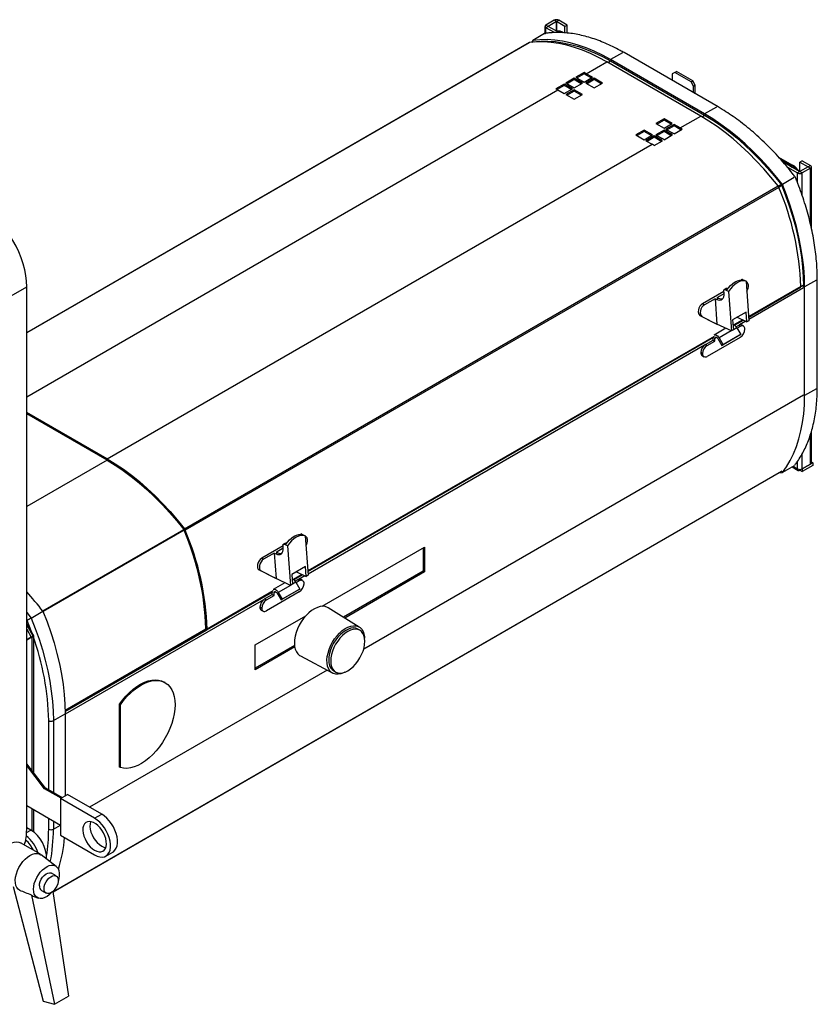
# Model space of a CAD drawing. Header units: millimetres. Extents: x 23 to 1798, y -1246 to 688.
# Tile 9 of 15: x 1166 to 1646, y -931 to -338. Entities that reach past the tile are written whole.
import ezdxf

# ---------------------------------------------------------------- set-up
doc = ezdxf.new("R2010")
doc.units = ezdxf.units.MM

msp = doc.modelspace()

# ---------------------------------------------------------------- linework, layer by layer
at = {"color": 7, "linetype": 'Continuous', "lineweight": 25}
for p, q in [((1481.98, -342.46), (1481.98, -346.76)), ((1487.51, -338.79), (1482.56, -341.65)), ((1483.98, -342.46), (1482.56, -341.65)), ((1483.98, -342.47), (1482.56, -343.28)), ((1487.65, -346.22), (1482.56, -343.28)), ((1482.56, -346.64), (1482.56, -343.28)), ((1488.93, -339.61), (1483.98, -342.46)), ((1483.98, -342.46), (1483.98, -342.47)), ((1490.46, -346.21), (1483.98, -342.47)), ((1488.93, -339.61), (1487.51, -338.79)), ((1488.93, -339.61), (1490.34, -338.79)), ((1493.88, -342.46), (1488.93, -339.61)), ((1488.93, -339.61), (1488.93, -345.32)), ((1488.93, -345.32), (1488.93, -339.61)), ((1495.29, -341.65), (1490.34, -338.79)), ((1495.29, -341.65), (1493.88, -342.46)), ((1493.88, -346.36), (1493.88, -342.46)), ((1495.29, -346.47), (1495.29, -341.65)), ((1481.79, -346.84), (1474.72, -350.92)), ((1472.73, -352.2), (1170.23, -526.83)), ((1472.45, -352.3), (1170.23, -526.76)), ((1474.72, -350.92), (1473.85, -352.07)), ((1475.37, -351.79), (1475.11, -351.94)), ((1475.14, -351.92), (1475.23, -351.81)), ((1475.52, -351.77), (1475.24, -351.93)), ((1528.52, -358.38), (1521.45, -362.46)), ((1586.09, -390.94), (1529.52, -358.28)), ((1506.78, -370.93), (1519.15, -363.79)), ((1575.72, -396.45), (1519.15, -363.79)), ((1519.86, -364.2), (1521.45, -363.28)), ((1578.02, -395.12), (1521.45, -362.46)), ((1521.45, -363.28), (1578.02, -395.94)), ((1505.54, -370.23), (1500.59, -373.08)), ((1505.55, -371.05), (1501.31, -373.49)), ((1505.55, -371.05), (1505.54, -370.23)), ((1505.54, -375.94), (1510.49, -373.08)), ((1510.49, -373.08), (1506.78, -370.93)), ((1506.78, -370.93), (1506.78, -371.75)), ((1509.79, -373.49), (1506.78, -371.75)), ((1560, -370.21), (1558.58, -371.03)), ((1558.58, -371.03), (1558.58, -375.06)), ((1560, -370.21), (1561.06, -369.6)), ((1569.9, -375.92), (1560, -370.21)), ((1570.96, -375.31), (1561.06, -369.6)), ((1493.52, -377.17), (1488.57, -380.02)), ((1493.52, -377.99), (1489.29, -380.43)), ((1493.52, -377.99), (1493.52, -377.17)), ((1499.53, -373.7), (1494.58, -376.55)), ((1494.76, -377.87), (1495.82, -377.26)), ((1498.47, -380.02), (1494.76, -377.87)), ((1494.76, -377.87), (1494.76, -378.69)), ((1497.76, -380.43), (1494.76, -378.69)), ((1499.54, -374.52), (1495.3, -376.96)), ((1495.82, -377.26), (1499.53, -379.41)), ((1499.54, -374.52), (1499.53, -373.7)), ((1499.53, -379.41), (1504.48, -376.55)), ((1500.77, -374.4), (1501.83, -373.79)), ((1504.48, -376.55), (1500.77, -374.4)), ((1500.77, -374.4), (1500.77, -375.22)), ((1503.78, -376.96), (1500.77, -375.22)), ((1501.83, -373.79), (1505.54, -375.94)), ((1511.55, -373.69), (1506.6, -376.55)), ((1506.6, -376.55), (1511.55, -379.41)), ((1511.55, -374.51), (1507.31, -376.96)), ((1516.5, -376.55), (1511.55, -373.69)), ((1511.55, -374.51), (1511.55, -373.69)), ((1515.8, -376.96), (1511.55, -374.51)), ((1511.55, -379.41), (1516.5, -376.55)), ((1569.9, -375.92), (1570.96, -375.31)), ((1571.31, -378.37), (1569.9, -375.92)), ((1572.37, -377.76), (1570.96, -375.31)), ((1571.31, -378.37), (1572.37, -377.76)), ((1571.31, -382.41), (1571.31, -378.37)), ((1572.37, -383.02), (1572.37, -377.76)), ((1170.23, -565.22), (1489.81, -380.73)), ((1489.81, -380.73), (1493.52, -382.87)), ((1493.52, -382.87), (1498.47, -380.02)), ((1499.53, -380.63), (1494.58, -383.49)), ((1494.58, -383.49), (1499.53, -386.34)), ((1499.53, -381.45), (1495.29, -383.9)), ((1504.48, -383.49), (1499.53, -380.63)), ((1499.53, -381.45), (1499.53, -380.63)), ((1503.78, -383.9), (1499.53, -381.45)), ((1499.53, -386.34), (1504.48, -383.49)), ((1563.35, -403.59), (1575.72, -396.45)), ((1576.43, -396.86), (1578.02, -395.94)), ((1585.09, -391.04), (1578.02, -395.12)), ((1553.63, -397.98), (1548.68, -400.84)), ((1548.68, -400.84), (1553.63, -403.69)), ((1553.63, -398.79), (1549.38, -401.24)), ((1558.58, -400.84), (1553.63, -397.98)), ((1553.63, -398.79), (1553.63, -397.98)), ((1557.87, -401.24), (1553.63, -398.79)), ((1553.63, -403.69), (1558.58, -400.84)), ((1559.64, -401.45), (1554.69, -404.31)), ((1559.64, -402.26), (1555.39, -404.71)), ((1563.35, -403.59), (1559.64, -401.45)), ((1559.64, -402.26), (1559.64, -401.45)), ((1563.35, -404.41), (1559.64, -402.26)), ((1541.61, -404.92), (1536.66, -407.78)), ((1536.66, -407.78), (1541.61, -410.63)), ((1541.61, -405.73), (1537.36, -408.18)), ((1546.56, -407.78), (1541.61, -404.92)), ((1541.61, -405.73), (1541.61, -404.92)), ((1545.85, -408.18), (1541.61, -405.73)), ((1541.61, -410.63), (1546.56, -407.78)), ((1547.62, -408.39), (1542.67, -411.24)), ((1551.33, -410.53), (1547.62, -408.39)), ((1547.62, -409.2), (1547.62, -408.39)), ((1553.63, -404.92), (1548.68, -407.78)), ((1548.68, -407.78), (1552.39, -409.92)), ((1553.63, -405.73), (1549.38, -408.18)), ((1557.34, -407.06), (1553.63, -404.92)), ((1553.63, -405.73), (1553.63, -404.92)), ((1557.34, -407.88), (1553.63, -405.73)), ((1553.63, -410.65), (1558.58, -407.79)), ((1554.69, -404.31), (1558.4, -406.45)), ((1557.34, -407.06), (1558.4, -406.45)), ((1557.34, -407.88), (1557.34, -407.06)), ((1559.64, -407.18), (1564.59, -404.32)), ((1563.35, -404.41), (1563.35, -403.59)), ((1218.63, -602.59), (1546.38, -413.39)), ((1542.67, -411.24), (1546.38, -413.39)), ((1547.62, -409.2), (1543.37, -411.65)), ((1551.33, -411.35), (1547.62, -409.2)), ((1547.62, -414.12), (1552.57, -411.26)), ((1551.33, -410.53), (1552.39, -409.92)), ((1551.33, -411.35), (1551.33, -410.53)), ((1622.48, -421.04), (1630.84, -425.86)), ((1623.41, -422.06), (1630.42, -426.11)), ((1629.71, -426.51), (1624.85, -423.71)), ((1624.99, -423.87), (1635.3, -429.82)), ((1630.42, -426.11), (1630.84, -425.86)), ((1636.71, -423.29), (1635.3, -424.11)), ((1635.3, -429.82), (1635.3, -424.11)), ((1635.3, -424.11), (1640.25, -426.96)), ((1636.71, -423.29), (1641.66, -426.15)), ((1640.25, -426.96), (1641.66, -426.15)), ((1627.76, -427.1), (1633.88, -430.64)), ((1629.64, -426.55), (1629.71, -426.51)), ((1629.71, -426.51), (1630.71, -427.17)), ((1635.3, -429.82), (1633.88, -430.64)), ((1633.88, -436.4), (1633.88, -430.64)), ((1640.25, -426.96), (1635.3, -429.82)), ((1635.3, -429.82), (1636.71, -430.64)), ((1641.66, -427.78), (1636.71, -430.64)), ((1636.71, -444.17), (1636.71, -430.64)), ((1640.25, -426.96), (1641.66, -427.78)), ((1640.25, -426.96), (1640.25, -426.96)), ((1641.66, -461.27), (1641.66, -427.78)), ((1642.25, -463.75), (1642.25, -426.96)), ((1622.17, -438.49), (1623.96, -437.46)), ((1631.83, -433.46), (1624.76, -437.54)), ((1265.06, -644.6), (1622.15, -438.46)), ((1622.65, -439.34), (1265.57, -645.48)), ((1624.42, -438.27), (1622.64, -439.3)), ((1600.39, -494.73), (1599.99, -494.96)), ((1600.83, -494.74), (1600.46, -494.96)), ((1600.83, -494.74), (1601.75, -495.18)), ((1601.75, -495.18), (1602.94, -495.75)), ((1602.94, -495.75), (1604.69, -519.53)), ((1603.23, -496.24), (1602.97, -496.11)), ((1645.2, -495.14), (1638.13, -499.22)), ((1645.78, -559.65), (1645.78, -494.33)), ((1127.81, -523.55), (1170.23, -499.05)), ((1170.23, -825.67), (1170.23, -499.05)), ((1589.62, -501.91), (1576.74, -509.35)), ((1585.5, -505.55), (1589.71, -503.12)), ((1589.71, -503.08), (1589.58, -501.38)), ((1590.99, -500.16), (1589.79, -500.85)), ((1591.43, -500.17), (1590.23, -500.87)), ((1591.14, -501.3), (1590.23, -500.87)), ((1592.34, -501.87), (1591.14, -501.3)), ((1591.79, -500.35), (1591.43, -500.17)), ((1592.34, -501.87), (1594.08, -525.65)), ((1603.38, -501.68), (1603.64, -501.2)), ((1635.82, -498.89), (1604.5, -516.97)), ((1604.52, -517.31), (1635.61, -499.37)), ((1637.56, -499.8), (1604.63, -518.8)), ((1635.75, -499.21), (1637.42, -498.25)), ((1637.42, -498.08), (1635.81, -499.01)), ((1637.42, -498.82), (1637.42, -499.22)), ((1638.13, -564.55), (1638.13, -499.22)), ((1584.3, -506.25), (1577.93, -509.92)), ((1584.3, -506.25), (1585.42, -521.53)), ((1584.3, -506.25), (1585.21, -506.68)), ((1586.41, -505.99), (1585.21, -506.68)), ((1585.5, -505.55), (1586.41, -505.99)), ((1577.93, -509.92), (1576.74, -509.35)), ((1603.05, -514.28), (1594.85, -519.01)), ((1603.48, -520.22), (1603.05, -514.28)), ((1576.42, -516.91), (1575.22, -516.34)), ((1575.22, -516.34), (1584.22, -520.97)), ((1576.42, -516.91), (1585.42, -521.53)), ((1585.42, -521.53), (1584.22, -520.97)), ((1594.85, -519.01), (1595.28, -524.96)), ((1600.95, -519.02), (1595.66, -522.07)), ((1595.97, -522.25), (1601.29, -519.18)), ((1597.6, -517.43), (1603.48, -520.22)), ((1602.77, -519.88), (1598.95, -522.08)), ((1604.69, -519.53), (1603.48, -520.22)), ((1590.77, -524.08), (1583.73, -528.14)), ((1594.08, -525.65), (1585.42, -521.53)), ((1594.06, -525.64), (1586.73, -529.87)), ((1595.28, -524.96), (1594.08, -525.65)), ((1597.34, -523.75), (1595.28, -524.94)), ((1598.32, -522.37), (1596.95, -523.16)), ((1597.34, -523.75), (1599.72, -527.87)), ((1599.38, -522.98), (1597.52, -524.05)), ((1599.38, -522.98), (1598.32, -522.37)), ((1601.38, -522.78), (1600.32, -522.17)), ((1602.2, -524.61), (1602.2, -524.62)), ((1583.67, -528.99), (1339.33, -670.04)), ((1339.36, -670.39), (1583.46, -529.47)), ((1578.51, -533.8), (1583.11, -531.15)), ((1599.38, -529.51), (1579.57, -540.95)), ((1579.57, -534.42), (1584.17, -531.76)), ((1583.11, -531.15), (1583.11, -529.67)), ((1583.11, -531.15), (1584.17, -531.76)), ((1585.23, -529.51), (1584.17, -530.13)), ((1584.17, -531.76), (1584.17, -530.13)), ((1585.98, -530.3), (1588.36, -534.42)), ((1586.73, -529.87), (1589.11, -533.99)), ((1598.97, -528.3), (1588.36, -534.42)), ((1599.72, -527.87), (1589.11, -533.99)), ((1598.97, -528.3), (1599.72, -527.87)), ((1577.88, -534.25), (1339.47, -671.88)), ((1576.75, -539.3), (1575.69, -538.69)), ((1575.69, -538.71), (1575.69, -538.69)), ((1575.69, -538.71), (1576.75, -539.32)), ((1578.51, -533.8), (1579.57, -534.42)), ((1588.36, -534.42), (1589.11, -533.99)), ((1576.51, -540.53), (1577.58, -541.15)), ((1576.75, -539.3), (1576.75, -539.32)), ((1645.2, -560.47), (1638.13, -564.55)), ((1637.56, -564.22), (1372.94, -716.99)), ((1218.63, -602.59), (1170.23, -574.65)), ((1218.63, -603.41), (1170.23, -575.47)), ((1642.25, -604.97), (1642.25, -586.24)), ((1641.66, -605.78), (1641.66, -588.03)), ((1218.63, -603.41), (1170.23, -631.35)), ((1218.63, -603.41), (1218.63, -602.59)), ((1633.88, -608.64), (1633.88, -604.07)), ((1636.71, -608.64), (1636.71, -599.53)), ((1624.44, -609.98), (1186.07, -863.04)), ((1631.83, -606.72), (1624.76, -610.8)), ((1630.6, -607.43), (1634.3, -609.56)), ((1631.19, -607.09), (1633.88, -608.64)), ((1635.3, -609.46), (1635.3, -608.98)), ((1635.3, -609.46), (1636.71, -610.28)), ((1643.08, -604.97), (1636.71, -608.64)), ((1636.71, -608.64), (1641.66, -605.78)), ((1643.08, -606.6), (1636.71, -610.28)), ((1636.71, -608.64), (1636.71, -608.64)), ((1636.71, -608.64), (1636.71, -610.28)), ((1642.25, -604.49), (1643.08, -604.97)), ((1643.08, -604.97), (1643.08, -606.6)), ((1186.08, -863.07), (1624.33, -610.07)), ((1622.62, -611.06), (1624.76, -610.8)), ((1179.85, -694.11), (1264.71, -645.12)), ((1264.95, -645.52), (1180.08, -694.51)), ((1264.69, -645.08), (1265.06, -644.6)), ((1264.96, -645.56), (1265.57, -645.48)), ((1335.23, -647.8), (1334.83, -648.04)), ((1335.67, -647.82), (1335.29, -648.04)), ((1335.67, -647.82), (1336.58, -648.26)), ((1336.58, -648.26), (1337.78, -648.83)), ((1337.78, -648.83), (1339.52, -672.61)), ((1338.07, -649.31), (1337.81, -649.19)), ((1324.46, -654.99), (1311.57, -662.43)), ((1320.33, -658.63), (1324.55, -656.2)), ((1324.54, -656.16), (1324.42, -654.46)), ((1325.82, -653.23), (1324.62, -653.93)), ((1326.26, -653.25), (1325.06, -653.94)), ((1325.98, -654.38), (1325.06, -653.94)), ((1327.17, -654.95), (1325.98, -654.38)), ((1326.62, -653.42), (1326.26, -653.25)), ((1327.17, -654.95), (1328.92, -678.73)), ((1338.21, -654.76), (1338.47, -654.27)), ((1347.98, -691.3), (1409.52, -655.77)), ((1408.81, -656.18), (1408.81, -670.23)), ((1409.52, -655.77), (1409.52, -670.64)), ((1312.77, -663), (1311.57, -662.43)), ((1319.13, -659.32), (1312.77, -663)), ((1319.13, -659.32), (1320.25, -674.61)), ((1319.13, -659.32), (1320.05, -659.76)), ((1321.25, -659.07), (1320.05, -659.76)), ((1320.33, -658.63), (1321.25, -659.07)), ((1337.88, -667.35), (1329.68, -672.09)), ((1338.32, -673.3), (1337.88, -667.35)), ((1311.26, -669.99), (1310.06, -669.42)), ((1310.06, -669.42), (1319.05, -674.04)), ((1311.26, -669.99), (1320.25, -674.61)), ((1320.25, -674.61), (1319.05, -674.04)), ((1328.92, -678.73), (1320.25, -674.61)), ((1329.68, -672.09), (1330.12, -678.04)), ((1335.78, -672.09), (1330.5, -675.15)), ((1330.81, -675.32), (1336.12, -672.25)), ((1332.43, -670.5), (1338.32, -673.3)), ((1337.6, -672.96), (1333.79, -675.16)), ((1339.52, -672.61), (1338.32, -673.3)), ((1408.81, -670.23), (1360.84, -697.92)), ((1409.52, -670.64), (1361.52, -698.34)), ((1409.52, -670.64), (1408.81, -670.23)), ((1325.6, -677.15), (1318.57, -681.22)), ((1328.89, -678.72), (1321.57, -682.95)), ((1334.55, -680.94), (1323.95, -687.07)), ((1330.12, -678.04), (1328.92, -678.73)), ((1332.18, -676.82), (1330.12, -678.01)), ((1333.16, -675.44), (1331.78, -676.24)), ((1332.18, -676.82), (1334.55, -680.94)), ((1334.22, -676.05), (1332.35, -677.13)), ((1334.22, -676.05), (1333.16, -675.44)), ((1333.8, -681.38), (1334.55, -680.94)), ((1336.21, -675.86), (1335.15, -675.24)), ((1337.04, -677.68), (1337.04, -677.7)), ((1278.52, -705.51), (1318.29, -682.55)), ((1318.5, -682.07), (1278.73, -705.03)), ((1313.34, -686.88), (1317.95, -684.22)), ((1313.34, -686.88), (1314.41, -687.49)), ((1334.22, -682.59), (1314.41, -694.02)), ((1314.41, -687.49), (1319.01, -684.83)), ((1317.95, -684.22), (1317.95, -682.75)), ((1317.95, -684.22), (1319.01, -684.83)), ((1320.07, -682.59), (1319.01, -683.2)), ((1319.01, -684.83), (1319.01, -683.2)), ((1320.82, -683.38), (1323.2, -687.5)), ((1321.57, -682.95), (1323.95, -687.07)), ((1333.8, -681.38), (1323.2, -687.5)), ((1312.72, -687.32), (1193.36, -756.23)), ((1311.58, -692.38), (1310.52, -691.77)), ((1310.52, -691.78), (1310.52, -691.77)), ((1310.52, -691.78), (1311.58, -692.4)), ((1311.58, -692.38), (1311.58, -692.4)), ((1323.2, -687.5), (1323.95, -687.07)), ((1370.31, -703.8), (1351.58, -692.17)), ((1170.23, -694.97), (1172.92, -698.38)), ((1172.92, -698.38), (1179.99, -694.3)), ((1307.69, -714.56), (1338.17, -696.96)), ((1311.35, -693.61), (1312.41, -694.22)), ((1170.48, -699.79), (1170.23, -699.48)), ((1170.23, -702.17), (1174.26, -709.15)), ((1174.11, -709.24), (1170.23, -702.52)), ((1278.02, -704.64), (1278.73, -705.03)), ((1170.23, -705.06), (1173.01, -709.87)), ((1170.23, -711.48), (1173.63, -709.51)), ((1173.01, -709.87), (1170.23, -711.48)), ((1171.51, -710.74), (1173.63, -709.51)), ((1171.51, -710.74), (1173.01, -709.87)), ((1173.42, -709.64), (1173.42, -790.16)), ((1174.26, -709.15), (1174.11, -709.24)), ((1174.26, -709.15), (1174.26, -791.26)), ((1278.03, -705.12), (1193.34, -754.01)), ((1193.34, -754.36), (1278.03, -705.47)), ((1193.35, -754.6), (1278.31, -705.56)), ((1277.96, -705.43), (1278.01, -705.46)), ((1278.01, -705.28), (1278.01, -705.46)), ((1370.62, -705.7), (1369.41, -705.01)), ((1171.51, -710.74), (1170.23, -711.48)), ((1170.23, -711.48), (1171.51, -710.74)), ((1307.69, -729.42), (1307.69, -714.56)), ((1331.34, -714.95), (1307.69, -728.6)), ((1331.45, -715.7), (1307.69, -729.42)), ((1334.88, -721.1), (1354.31, -731.5)), ((1350.93, -729.69), (1208.07, -812.16)), ((1354.91, -730.12), (1356.12, -730.82)), ((1253.46, -737.2), (1252.9, -736.88)), ((1226.59, -750.58), (1226.02, -750.25)), ((1226.02, -788.02), (1226.02, -750.25)), ((1226.59, -788.34), (1226.59, -750.58)), ((1186.28, -760.07), (1193.36, -755.98)), ((1193.36, -755.98), (1193.36, -805.38)), ((1183.46, -801.83), (1183.46, -760.07)), ((1186.28, -760.07), (1186.28, -803.46)), ((1181.56, -800.74), (1170.23, -786.02)), ((1181, -801.06), (1170.23, -787.08)), ((1226.59, -788.34), (1226.02, -788.02)), ((1181, -801.06), (1181.56, -800.74)), ((1190.92, -806.79), (1181, -801.06)), ((1191.48, -806.46), (1181.56, -800.74)), ((1190.6, -806.97), (1194.84, -804.52)), ((1215.35, -816.36), (1194.84, -804.52)), ((1170.23, -811.1), (1190.6, -822.86)), ((1190.6, -806.97), (1190.6, -829.02)), ((1211.1, -818.81), (1190.6, -806.97)), ((1173.42, -812.94), (1173.42, -826.32)), ((1174.26, -813.43), (1174.26, -826.92)), ((1211.1, -818.81), (1215.35, -816.36)), ((1183.46, -825.39), (1183.46, -818.73)), ((1186.28, -820.36), (1186.28, -825.39)), ((1186.28, -825.39), (1190.6, -822.9)), ((1170.19, -827.34), (1172.71, -825.88)), ((1172.71, -825.88), (1170.23, -824.45)), ((1190.6, -829.02), (1211.1, -840.86)), ((1178.46, -840.48), (1166.44, -833.54)), ((1173.42, -836.38), (1173.42, -837.57)), ((1174.26, -838.03), (1174.26, -838.06)), ((1188.01, -847.76), (1178.92, -840.78)), ((1217.85, -841.53), (1222.1, -839.08)), ((1187.94, -853.46), (1185.11, -851.82)), ((1162.1, -859.9), (1180.11, -928.86)), ((1179.11, -862.22), (1181.94, -863.85)), ((1186.03, -862.76), (1195.43, -925.79)), ((1173.12, -865.01), (1186.94, -930.69)), ((1174.15, -865.56), (1177.05, -866.76)), ((1180.11, -928.86), (1186.94, -930.69)), ((1186.94, -930.69), (1195.43, -925.79))]:
    msp.add_line(p, q, dxfattribs=at)
at = {"color": 7, "linetype": 'Continuous', "lineweight": 25, "flags": 128}
for points in [[(1519.15, -363.79), (1514.27, -361.13), (1509.4, -358.78), (1504.56, -356.77), (1499.76, -355.08), (1495.03, -353.74), (1490.36, -352.74), (1485.79, -352.08), (1481.32, -351.77), (1476.96, -351.81), (1472.73, -352.2)], [(1521.45, -362.46), (1516.53, -359.78), (1511.62, -357.42), (1506.75, -355.4), (1501.92, -353.71), (1497.15, -352.37), (1492.45, -351.37), (1487.85, -350.73), (1483.35, -350.44), (1478.97, -350.5), (1474.72, -350.92)], [(1475.23, -351.81), (1479.44, -351.41), (1483.77, -351.35), (1488.22, -351.65), (1492.78, -352.3), (1497.42, -353.29), (1502.14, -354.62), (1506.91, -356.29), (1511.74, -358.3), (1516.59, -360.63), (1521.45, -363.28)], [(1622.15, -438.46), (1617.92, -433.19), (1613.56, -428.12), (1609.09, -423.26), (1604.51, -418.64), (1599.85, -414.25), (1595.12, -410.13), (1590.32, -406.27), (1585.48, -402.7), (1580.61, -399.42), (1575.72, -396.45)], [(1624.76, -437.54), (1620.51, -432.21), (1616.13, -427.09), (1611.63, -422.18), (1607.02, -417.51), (1602.33, -413.09), (1597.56, -408.92), (1592.73, -405.03), (1587.85, -401.43), (1582.94, -398.12), (1578.02, -395.12)], [(1578.02, -395.94), (1582.89, -398.9), (1587.74, -402.17), (1592.56, -405.73), (1597.34, -409.58), (1602.05, -413.69), (1606.7, -418.06), (1611.25, -422.67), (1615.7, -427.52), (1620.04, -432.58), (1624.24, -437.83)], [(1624.24, -437.83), (1626.7, -444.11), (1628.91, -450.39), (1630.88, -456.67), (1632.6, -462.92), (1634.06, -469.13), (1635.26, -475.27), (1636.2, -481.33), (1636.88, -487.28), (1637.28, -493.12), (1637.42, -498.82)], [(1638.13, -499.22), (1637.99, -493.46), (1637.58, -487.56), (1636.89, -481.53), (1635.94, -475.4), (1634.72, -469.19), (1633.23, -462.91), (1631.49, -456.59), (1629.49, -450.24), (1627.24, -443.88), (1624.76, -437.54)], [(1170.23, -499.05), (1170.1, -495.77), (1169.69, -492.37), (1169.02, -488.87), (1168.08, -485.31), (1166.89, -481.73), (1165.47, -478.16), (1163.81, -474.63), (1161.95, -471.18), (1159.89, -467.84), (1157.66, -464.64), (1155.28, -461.62), (1152.77, -458.8), (1150.16, -456.21), (1147.47, -453.88), (1144.72, -451.82), (1141.95, -450.06)], [(1591.14, -501.3), (1592.28, -499.7), (1593.53, -498.28), (1594.88, -497.07), (1596.29, -496.12), (1597.71, -495.44), (1599.12, -495.05), (1600.48, -494.96), (1601.75, -495.18)], [(1602.94, -495.75), (1601.68, -495.53), (1600.32, -495.62), (1598.91, -496.01), (1597.49, -496.69), (1596.08, -497.64), (1594.73, -498.85), (1593.47, -500.27), (1592.34, -501.87)], [(1603.64, -501.2), (1604.1, -500.1), (1604.33, -498.99), (1604.32, -497.95), (1604.05, -497.08), (1603.57, -496.45), (1602.97, -496.14)], [(1585.21, -506.68), (1586.17, -507.03), (1587.07, -507.13), (1587.88, -506.98), (1588.57, -506.6), (1589.12, -505.99), (1589.5, -505.18), (1589.7, -504.2), (1589.71, -503.08)], [(1589.58, -501.38), (1589.58, -501.22), (1589.61, -501.08), (1589.67, -500.97), (1589.75, -500.88), (1589.84, -500.83), (1589.96, -500.8), (1590.09, -500.82), (1590.23, -500.87)], [(1576.74, -509.35), (1575.92, -509.98), (1575.19, -510.86), (1574.62, -511.9), (1574.26, -513.01), (1574.14, -514.1), (1574.28, -515.08), (1574.65, -515.85), (1575.22, -516.34)], [(1577.93, -509.92), (1577.11, -510.55), (1576.39, -511.42), (1575.82, -512.47), (1575.46, -513.58), (1575.34, -514.67), (1575.47, -515.65), (1575.84, -516.41), (1576.42, -516.91)], [(1583.65, -528.19), (1583.89, -528.07), (1584.42, -528.01), (1585.03, -528.18), (1585.65, -528.57), (1586.23, -529.15), (1586.73, -529.87)], [(1584.17, -530.13), (1584.22, -529.8), (1584.35, -529.55), (1584.56, -529.4), (1584.83, -529.37), (1585.13, -529.46), (1585.44, -529.66), (1585.73, -529.95), (1585.98, -530.3)], [(1624.76, -610.8), (1627.24, -607.33), (1629.49, -603.56), (1631.49, -599.52), (1633.23, -595.21), (1634.72, -590.65), (1635.94, -585.84), (1636.89, -580.82), (1637.58, -575.58), (1637.99, -570.15), (1638.13, -564.55)], [(1218.63, -602.59), (1223.52, -605.57), (1228.39, -608.85), (1233.23, -612.42), (1238.03, -616.27), (1242.76, -620.4), (1247.43, -624.78), (1252, -629.4), (1256.47, -634.26), (1260.83, -639.33), (1265.06, -644.6)], [(1218.63, -603.41), (1223.48, -606.36), (1228.31, -609.61), (1233.11, -613.16), (1237.87, -616.98), (1242.57, -621.07), (1247.2, -625.42), (1251.73, -630.01), (1256.17, -634.82), (1260.49, -639.85), (1264.69, -645.08)], [(1325.98, -654.38), (1327.11, -652.78), (1328.37, -651.35), (1329.72, -650.15), (1331.12, -649.19), (1332.55, -648.51), (1333.96, -648.13), (1335.31, -648.04), (1336.58, -648.26)], [(1337.78, -648.83), (1336.51, -648.61), (1335.16, -648.7), (1333.75, -649.08), (1332.32, -649.76), (1330.92, -650.72), (1329.57, -651.92), (1328.31, -653.34), (1327.17, -654.95)], [(1338.47, -654.27), (1338.93, -653.18), (1339.17, -652.06), (1339.15, -651.02), (1338.89, -650.15), (1338.4, -649.52), (1337.81, -649.22)], [(1320.05, -659.76), (1321, -660.1), (1321.9, -660.2), (1322.71, -660.06), (1323.41, -659.68), (1323.95, -659.07), (1324.33, -658.25), (1324.53, -657.27), (1324.54, -656.16)], [(1324.42, -654.46), (1324.42, -654.3), (1324.45, -654.16), (1324.5, -654.04), (1324.58, -653.96), (1324.68, -653.9), (1324.8, -653.88), (1324.92, -653.9), (1325.06, -653.94)], [(1311.57, -662.43), (1310.75, -663.06), (1310.03, -663.93), (1309.46, -664.97), (1309.1, -666.09), (1308.98, -667.18), (1309.11, -668.15), (1309.48, -668.92), (1310.06, -669.42)], [(1312.77, -663), (1311.95, -663.63), (1311.22, -664.5), (1310.66, -665.54), (1310.3, -666.66), (1310.18, -667.75), (1310.31, -668.72), (1310.68, -669.49), (1311.26, -669.99)], [(1318.49, -681.27), (1318.72, -681.14), (1319.26, -681.08), (1319.86, -681.26), (1320.48, -681.65), (1321.07, -682.23), (1321.57, -682.95)], [(1319.01, -683.2), (1319.05, -682.87), (1319.19, -682.62), (1319.4, -682.48), (1319.66, -682.45), (1319.96, -682.54), (1320.28, -682.73), (1320.57, -683.02), (1320.82, -683.38)], [(1351.58, -692.17), (1351.16, -691.93), (1349.82, -691.45), (1348.34, -691.29), (1346.74, -691.46), (1345.07, -691.95), (1343.35, -692.75), (1341.63, -693.84), (1339.94, -695.2), (1338.31, -696.81), (1336.79, -698.62), (1335.4, -700.6), (1334.17, -702.71), (1333.14, -704.9), (1332.31, -707.13), (1331.72, -709.34), (1331.36, -711.49), (1331.26, -713.54), (1331.41, -715.44), (1331.8, -717.15), (1332.44, -718.63), (1333.31, -719.86), (1334.38, -720.8), (1334.88, -721.1)], [(1172.92, -698.38), (1175.4, -704.72), (1177.65, -711.08), (1179.65, -717.43), (1181.39, -723.75), (1182.88, -730.03), (1184.1, -736.25), (1185.05, -742.37), (1185.74, -748.4), (1186.15, -754.3), (1186.28, -760.07)], [(1179.99, -694.3), (1182.47, -700.64), (1184.72, -707), (1186.72, -713.35), (1188.46, -719.67), (1189.95, -725.95), (1191.17, -732.16), (1192.12, -738.29), (1192.81, -744.32), (1193.22, -750.22), (1193.36, -755.98)], [(1173.98, -709.02), (1172.89, -705.99), (1170.48, -699.79)], [(1369.41, -705.01), (1369.37, -704.98), (1368.14, -704.49), (1366.77, -704.33), (1365.28, -704.49), (1363.71, -704.97), (1362.11, -705.76), (1360.5, -706.84), (1358.94, -708.19), (1357.46, -709.76), (1356.09, -711.53), (1354.87, -713.45), (1353.83, -715.47), (1353, -717.54), (1352.39, -719.61), (1352.03, -721.63), (1351.91, -723.55), (1352.05, -725.33), (1352.43, -726.91), (1353.06, -728.26), (1353.9, -729.35), (1354.91, -730.12)], [(1355.46, -710.91), (1356.89, -709.05), (1358.45, -707.37), (1360.08, -705.93), (1361.76, -704.74), (1363.45, -703.84), (1365.11, -703.25), (1366.71, -702.98), (1368.2, -703.03), (1369.56, -703.41), (1370.75, -704.1), (1371.75, -705.1), (1372.54, -706.37), (1373.1, -707.89), (1373.41, -709.63), (1373.46, -710.37)], [(1173.63, -709.51), (1173.89, -709.37), (1174.05, -709.28), (1174.11, -709.24), (1174.07, -709.26), (1173.94, -709.34), (1173.71, -709.47), (1173.4, -709.65), (1173.01, -709.87)], [(1369.44, -724.29), (1370.66, -722.37), (1371.7, -720.35), (1372.53, -718.28), (1373.14, -716.21), (1373.5, -714.19), (1373.62, -712.27), (1373.48, -710.5), (1373.1, -708.92), (1372.47, -707.56), (1371.63, -706.48), (1370.57, -705.68), (1369.35, -705.19), (1367.97, -705.02), (1366.48, -705.18), (1364.91, -705.66), (1363.31, -706.45), (1361.7, -707.54), (1360.14, -708.88), (1358.66, -710.46), (1357.29, -712.23), (1356.07, -714.14), (1355.04, -716.16), (1354.2, -718.23), (1353.6, -720.3), (1353.23, -722.33), (1353.11, -724.25), (1353.25, -726.02), (1353.63, -727.6), (1354.26, -728.95), (1355.11, -730.04), (1356.16, -730.84), (1357.39, -731.33), (1358.76, -731.5), (1360.25, -731.34), (1361.82, -730.86), (1363.43, -730.06), (1365.03, -728.98), (1366.59, -727.64), (1368.07, -726.06), (1369.44, -724.29)], [(1361.58, -730.95), (1360.88, -731.29), (1359.22, -731.88), (1357.62, -732.15), (1356.13, -732.1), (1354.77, -731.72), (1353.58, -731.03), (1352.57, -730.03), (1351.79, -728.76), (1351.23, -727.24), (1350.92, -725.5), (1350.86, -723.58), (1351.05, -721.53), (1351.49, -719.39), (1352.17, -717.21), (1353.07, -715.04), (1354.18, -712.92), (1355.46, -710.91)], [(1226.02, -750.25), (1227.91, -747.7), (1229.93, -745.32), (1232.04, -743.14), (1234.24, -741.2), (1236.49, -739.51), (1238.76, -738.1), (1241.03, -736.99), (1243.27, -736.18), (1245.44, -735.69), (1247.53, -735.52), (1249.51, -735.67), (1251.35, -736.15), (1252.9, -736.88)], [(1226.59, -750.58), (1228.48, -748.02), (1230.49, -745.64), (1232.61, -743.47), (1234.81, -741.53), (1237.06, -739.84), (1239.33, -738.43), (1241.6, -737.31), (1243.83, -736.5), (1246.01, -736.01), (1248.09, -735.84), (1250.07, -736), (1251.91, -736.48), (1253.59, -737.28), (1255.09, -738.38), (1256.4, -739.78), (1257.48, -741.46), (1258.34, -743.39), (1258.97, -745.56), (1259.34, -747.93), (1259.47, -750.48), (1259.34, -753.17), (1258.97, -755.98), (1258.34, -758.86), (1257.48, -761.79), (1256.4, -764.72), (1255.09, -767.63), (1253.59, -770.47), (1251.91, -773.21), (1250.07, -775.81), (1248.09, -778.25), (1246.01, -780.49), (1243.83, -782.51), (1241.6, -784.28), (1239.33, -785.78), (1237.06, -787), (1234.81, -787.9), (1232.61, -788.5), (1230.49, -788.77), (1228.48, -788.72), (1226.59, -788.34)], [(1222.1, -839.08), (1222.37, -838.91), (1223.34, -838.03), (1224.09, -836.86), (1224.6, -835.43), (1224.86, -833.79), (1224.86, -831.97), (1224.6, -830.02), (1224.09, -828), (1223.34, -825.97), (1222.37, -823.97), (1221.21, -822.07), (1219.89, -820.31), (1218.45, -818.75), (1216.92, -817.42), (1215.35, -816.36)], [(1211.1, -838), (1212.44, -838.62), (1213.73, -838.93), (1214.93, -838.91), (1215.98, -838.56), (1216.86, -837.9), (1217.54, -836.94), (1217.98, -835.73), (1218.17, -834.3), (1218.1, -832.71), (1217.79, -831.02), (1217.23, -829.29), (1216.45, -827.57), (1215.47, -825.94), (1214.34, -824.45), (1213.1, -823.15), (1211.78, -822.09), (1210.43, -821.32), (1209.11, -820.85), (1207.86, -820.71), (1206.73, -820.89), (1205.76, -821.4), (1204.98, -822.22), (1204.42, -823.31), (1204.1, -824.63), (1204.04, -826.15), (1204.23, -827.79), (1204.67, -829.51), (1205.34, -831.25), (1206.22, -832.93), (1207.28, -834.5), (1208.48, -835.9), (1209.77, -837.08), (1211.1, -838)], [(1208.7, -820.77), (1208.66, -820.86), (1208.35, -822.18), (1208.28, -823.7), (1208.47, -825.34), (1208.91, -827.06), (1209.59, -828.8), (1210.47, -830.48), (1211.52, -832.05), (1212.72, -833.45), (1214.01, -834.63), (1215.35, -835.55)], [(1211.1, -840.86), (1212.68, -841.61), (1214.2, -842.05), (1215.65, -842.15), (1216.97, -841.92), (1218.13, -841.35), (1219.1, -840.48), (1219.85, -839.31), (1220.36, -837.88), (1220.62, -836.24), (1220.62, -834.42), (1220.36, -832.47), (1219.85, -830.45), (1219.1, -828.42), (1218.13, -826.42), (1216.97, -824.52), (1215.65, -822.76), (1214.2, -821.2), (1212.68, -819.87), (1211.1, -818.81)], [(1151.35, -849.47), (1151.48, -847.67), (1151.86, -845.78), (1152.48, -843.84), (1153.32, -841.92), (1154.35, -840.08), (1155.56, -838.35), (1156.9, -836.8), (1158.33, -835.46), (1159.82, -834.39), (1161.31, -833.59), (1162.78, -833.11), (1164.17, -832.95), (1165.45, -833.13), (1166.44, -833.54)], [(1166.09, -862.2), (1165.1, -861.47), (1164.31, -860.45), (1163.76, -859.16), (1163.44, -857.65), (1163.38, -855.96), (1163.57, -854.13), (1164.01, -852.22), (1164.69, -850.29), (1165.58, -848.39), (1166.66, -846.56), (1167.91, -844.88), (1169.27, -843.38), (1170.72, -842.11), (1172.21, -841.1), (1173.71, -840.38), (1175.16, -839.98), (1176.52, -839.91), (1177.76, -840.16), (1178.84, -840.73), (1178.92, -840.78)], [(1215.35, -835.55), (1216.68, -836.18), (1217.75, -836.45)], [(1174.33, -861.51), (1174.46, -859.83), (1174.83, -858.07), (1175.44, -856.27), (1176.25, -854.49), (1177.26, -852.8), (1178.43, -851.24), (1179.71, -849.87), (1181.07, -848.72), (1182.46, -847.85), (1183.84, -847.26), (1185.17, -847), (1186.4, -847.05), (1187.49, -847.43), (1188.41, -848.11), (1189.12, -849.08), (1189.61, -850.3), (1189.86, -851.74), (1189.86, -853.35), (1189.61, -855.08), (1189.16, -856.76)], [(1177.87, -859.47), (1178, -858.17), (1178.39, -856.81), (1179.02, -855.45), (1179.84, -854.2), (1180.8, -853.12), (1181.85, -852.28), (1182.91, -851.75), (1183.92, -851.54), (1184.82, -851.68), (1185.11, -851.82)], [(1180.7, -861.1), (1180.83, -859.81), (1181.22, -858.44), (1181.85, -857.08), (1182.67, -855.83), (1183.63, -854.75), (1184.67, -853.92), (1185.74, -853.38), (1186.75, -853.18), (1187.65, -853.32), (1188.37, -853.79), (1188.89, -854.57), (1189.15, -855.61), (1189.15, -856.84), (1188.89, -858.18), (1188.37, -859.55), (1187.65, -860.87), (1186.75, -862.04), (1185.74, -863.01), (1184.67, -863.7), (1183.63, -864.07), (1182.67, -864.1), (1181.85, -863.79), (1181.22, -863.16), (1180.83, -862.24), (1180.7, -861.1)], [(1185.41, -863.25), (1185.17, -863.51), (1183.84, -864.78), (1182.46, -865.79), (1181.07, -866.52), (1179.71, -866.95), (1178.43, -867.06), (1177.26, -866.84), (1176.25, -866.31), (1175.44, -865.48), (1174.83, -864.38), (1174.46, -863.04), (1174.33, -861.51)]]:
    msp.add_lwpolyline(points, dxfattribs=at)
at = {"color": 7, "linetype": 'Continuous', "lineweight": 25}
for centre, radius, start, end in [((1482.87, -342.46), 0.874, 110.78237, 249.21505), ((1483.98, -342.46), 0.000433, 107.88631, 250.64341), ((1488.93, -341.52), 3.08, 62.61039, 117.38949), ((1488.93, -339.61), 0.0015, 61.81973, 116.66542), ((1489.85, -350.84), 5.53, 55.85901, 98.73802), ((1489.26, -351.35), 5.8, 64.88718, 89.4917), ((1472.83, -352.97), 0.768, 97.37527, 119.76684), ((1443.47, -474.88), 116.73, 60.00175, 60.70472), ((1448.42, -472.02), 116.73, 60.00175, 60.70472), ((1448.99, -471.86), 115.59, 60.0012, 60.7054), ((1436.4, -478.96), 116.73, 60.00175, 60.70472), ((1436.97, -478.8), 115.59, 60.0012, 60.7054), ((1437.46, -478.35), 116.73, 60.00175, 60.70472), ((1442.41, -475.49), 116.73, 60.00175, 60.70472), ((1442.98, -475.33), 115.59, 60.0012, 60.7054), ((1431.45, -481.82), 116.73, 60.00175, 60.70472), ((1497.73, -510.31), 119.22, 59.30803, 60.00118), ((1498.66, -509.52), 117.37, 59.6951, 60.00251), ((1498.79, -509.69), 119.22, 59.30803, 60.00118), ((1503.74, -506.84), 119.22, 59.30803, 60.00118), ((1504.67, -506.05), 117.37, 59.6951, 60.00251), ((1486.77, -516.63), 119.22, 59.30803, 60.00118), ((1491.72, -513.78), 119.22, 59.30803, 60.00118), ((1492.65, -512.99), 117.37, 59.6951, 60.00251), ((1492.78, -513.16), 119.22, 59.30803, 60.00118), ((1623.71, -437.2), 12.96, 40.02349, 58.8616), ((1623.6, -437.61), 13.81, 35.85964, 58.3446), ((1641.35, -426.96), 0.874, 290.78499, 69.21538), ((1635.3, -427.91), 3.08, 242.61032, 297.39054), ((1635.3, -429.82), 0.00149, 241.69873, 298.79128), ((1640.25, -426.96), 0.000427, 293.20149, 71.34192), ((1619.17, -440.77), 3.77, 22.27601, 37.72399), ((1469.58, -504.4), 166.33, 1.89836, 23.0269), ((1600.6, -495.14), 0.461, 59.44163, 116.17409), ((1591.19, -500.57), 0.461, 59.44163, 116.17409), ((1635.33, -498.96), 0.491, 304.32185, 8.23002), ((1588.15, -502.78), 3.65, 241.63764, 280.7184), ((1594.19, -525.27), 3.5, 25.87914, 75.71113), ((1599.49, -524), 2.01, 65.69315, 125.61769), ((1600.48, -524.33), 1.74, 350.78509, 129.20398), ((1596.08, -524.34), 6.13, 302.60506, 357.395), ((1577.62, -538.93), 1.94, 173.3137, 235.37564), ((1581.81, -538.97), 6.13, 122.60598, 177.39408), ((1582.87, -539.58), 6.13, 122.60598, 177.39408), ((1578.47, -539.6), 1.74, 170.78673, 309.20233), ((1644.78, -559.55), 1.01, 294.37556, 354.30336), ((1634.74, -608.78), 0.874, 170.78755, 309.20392), ((1635.3, -605.91), 3.08, 242.61032, 297.39054), ((1641.25, -604.87), 1.01, 294.37377, 354.30691), ((1263.06, -646.34), 2.06, 22.27503, 37.72497), ((1262.08, -646.91), 3.77, 22.27601, 37.72399), ((1112.49, -710.54), 166.33, 1.89836, 23.0269), ((1113.11, -710.1), 165, 1.89837, 23.02689), ((1335.43, -648.22), 0.461, 59.44163, 116.17409), ((1326.03, -653.65), 0.461, 59.44163, 116.17409), ((1322.98, -655.86), 3.65, 241.63764, 280.7184), ((1329.03, -678.35), 3.5, 25.87914, 75.71113), ((1334.33, -677.07), 2.01, 65.6923, 125.61797), ((1335.32, -677.4), 1.74, 350.78566, 129.2034), ((1330.91, -677.42), 6.13, 302.60541, 357.39466), ((1023.17, -815.09), 197.95, 37.60488, 42.01621), ((1316.65, -692.05), 6.13, 122.60541, 177.39466), ((1312.45, -692.01), 1.94, 173.31025, 235.3777), ((1313.3, -692.67), 1.74, 170.78566, 309.2034), ((1317.71, -692.66), 6.13, 122.60541, 177.39466), ((1026.27, -762.84), 157.21, 1.0104, 19.92607), ((1278.29, -705.11), 0.443, 231.02667, 10.59285), ((1184.87, -757.34), 3.07, 242.60988, 297.39024), ((1133.9, -825.22), 36.34, 344.45315, 359.29692), ((1161.94, -843.07), 20.28, 359.28996, 57.93404), ((1083.25, -825.85), 100.21, 351.00221, 0.26407), ((1184.87, -822.66), 3.07, 242.60988, 297.39024), ((1086.47, -825.96), 99.81, 348.98771, 0.32767), ((1159.73, -844.35), 15.85, 23.35668, 51.4617), ((1156.68, -846.15), 21.43, 17.4957, 51.55807), ((1108, -823.94), 85.24, 342.56558, 355.65294), ((1180.74, -859.83), 2.89, 172.89092, 235.79666)]:
    msp.add_arc(centre, radius, start, end, dxfattribs=at)
msp.add_ellipse((1177.95, -854.38), major_axis=(3.14, 11.41), ratio=0.686746, start_param=2.913819, end_param=3.056025, dxfattribs=at)
for points, knots in [([(1481.79, -346.84), (1481.88, -346.79), (1482.03, -346.71), (1482.21, -346.69), (1482.27, -346.68)], [0, 0, 0, 0, 0.6316, 1, 1, 1, 1]), ([(1529.52, -358.28), (1528.74, -357.84), (1526.46, -356.54), (1522.69, -354.6), (1518.22, -352.55), (1513.78, -350.78), (1509.37, -349.28), (1505, -348.07), (1500.7, -347.15), (1496.46, -346.52), (1492.3, -346.18), (1488.24, -346.14), (1484.9, -346.33), (1482.94, -346.59), (1482.27, -346.68)], [0, 0, 0, 0, 0.0477839, 0.1384797, 0.2291941, 0.3199042, 0.4105962, 0.5012523, 0.5918503, 0.6823641, 0.7727644, 0.8630211, 0.9531062, 1, 1, 1, 1]), ([(1632.54, -433.04), (1632, -432.34), (1630.2, -430.02), (1627.05, -426.18), (1623.06, -421.61), (1618.97, -417.21), (1614.8, -413.01), (1610.55, -409), (1606.24, -405.21), (1601.87, -401.64), (1597.46, -398.3), (1593.01, -395.21), (1589.22, -392.77), (1586.91, -391.42), (1586.09, -390.94)], [0, 0, 0, 0, 0.039083, 0.130102, 0.221139, 0.31219, 0.403257, 0.494341, 0.585445, 0.67657, 0.767715, 0.858883, 0.950071, 1, 1, 1, 1]), ([(1645.78, -494.33), (1645.78, -493.41), (1645.76, -490.77), (1645.55, -486.31), (1645.1, -480.92), (1644.42, -475.43), (1643.51, -469.86), (1642.39, -464.23), (1641.05, -458.55), (1639.5, -452.83), (1637.75, -447.1), (1635.78, -441.35), (1634.02, -436.67), (1632.9, -433.9), (1632.55, -433.05)], [0, 0, 0, 0, 0.048048, 0.139215, 0.230372, 0.321516, 0.412643, 0.503752, 0.594843, 0.685918, 0.776976, 0.86802, 0.959052, 1, 1, 1, 1]), ([(1632.21, -606.38), (1632.58, -605.9), (1633.73, -604.4), (1635.53, -601.7), (1637.53, -598.19), (1639.32, -594.45), (1640.9, -590.49), (1642.27, -586.33), (1643.42, -581.97), (1644.34, -577.43), (1645.05, -572.71), (1645.52, -567.84), (1645.75, -563.47), (1645.77, -560.7), (1645.78, -559.65)], [0, 0, 0, 0, 0.041606, 0.131289, 0.221106, 0.31111, 0.401283, 0.491601, 0.582034, 0.672556, 0.763139, 0.853763, 0.944411, 1, 1, 1, 1]), ([(1172.92, -698.38), (1172.88, -698.4), (1172.82, -698.44), (1172.72, -698.5), (1172.61, -698.56), (1172.5, -698.62), (1172.33, -698.72), (1172.1, -698.85), (1171.81, -699.02), (1171.53, -699.18), (1171.16, -699.4), (1170.79, -699.61), (1170.56, -699.74), (1170.48, -699.79), (1170.48, -699.79)], [0, 0, 0, 0, 0.042627, 0.085261, 0.127917, 0.170607, 0.213336, 0.318505, 0.424072, 0.528671, 0.633728, 0.844653, 0.994209, 1, 1, 1, 1])]:
    msp.add_open_spline(points, degree=3, knots=knots, dxfattribs=at)
msp.add_open_spline([(1173.12, -865.01), (1170.78, -864.09), (1168.43, -863.15), (1166.09, -862.2)], degree=3, dxfattribs=at)

doc.saveas('drawing.dxf')
